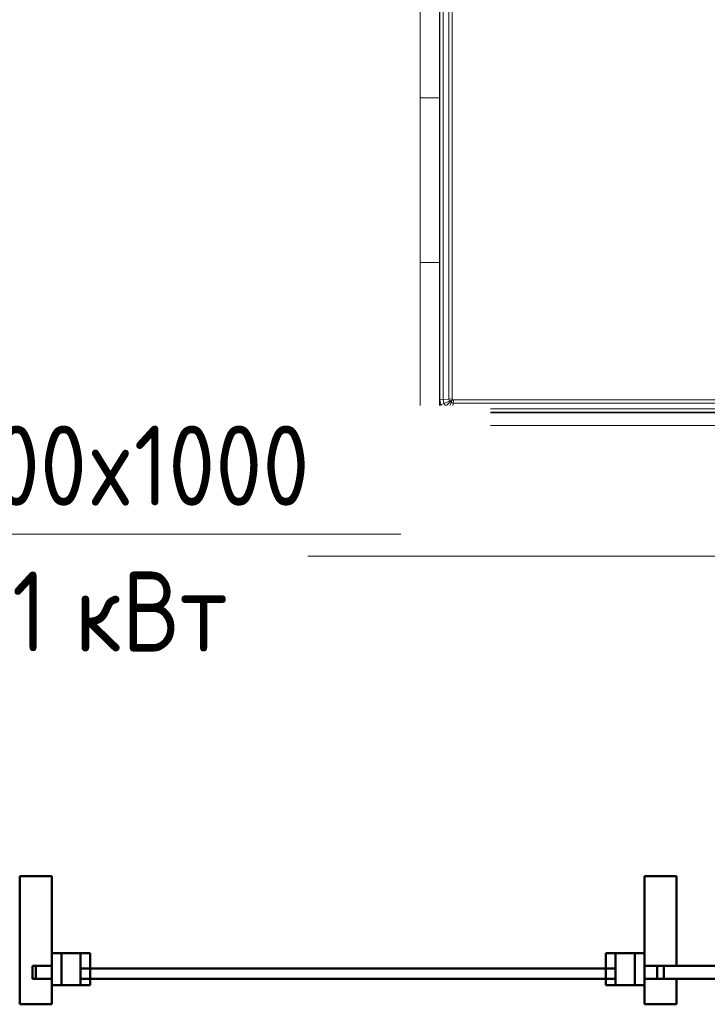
# Model space of a CAD drawing. Header units: millimetres. Extents: x -125 to 25178, y 4748 to 39091.
# Tile 67 of 118: x 21753 to 22826, y 30138 to 31676. Entities that reach past the tile are written whole.
import ezdxf

# ---------------------------------------------------------------- set-up
doc = ezdxf.new("R2010")
doc.units = ezdxf.units.MM
for name, color, linetype, lineweight in [('A-GENM-____-MCUT', 13, 'Continuous', 50), ('A-GENM-____-OTLN', 13, 'Continuous', 20), ('A-PART-____-MCUT', 2, 'Continuous', 50), ('A-PART-____-OTLN', 2, 'Continuous', 20), ('A-WALL-____-MCUT', 113, 'Continuous', 50), ('A-WALL-____-OTLN', 113, 'Continuous', 20), ('I-FURN-____-OTLN', 30, 'Continuous', 20), ('M-EQPM-___-IDEN', 50, 'Continuous', 20)]:
    doc.layers.add(name, color=color, linetype=linetype, lineweight=lineweight)
doc.styles.add('GOST Common_1', font='GOST_Common.ttf', dxfattribs={"width": 0.9, "height": 125})

# ---------------------------------------------------------------- blocks, each defined once
blk = doc.blocks.new('Прямая форма - V line-610911-В_Этаж 03_Отопление')
at = {"layer": 'I-FURN-____-OTLN', "color": 253}
for p, q in [((860, -52), (860, -1948)), ((865.2, -51.5), (865.2, -1948.5)), ((874.1, -50.6), (874.1, -1949.4)), ((879.3, -50.1), (879.3, -1949.9)), ((880, -50), (880, -1950)), ((900, -300), (900, -1970)), ((858, -1950), (-858, -1950)), ((859.7, -1949.7), (858, -1950)), ((858, -1950), (858.5, -1955.2)), ((860, -1948), (859.7, -1949.7)), ((859.7, -1949.7), (860, -1950)), ((865.2, -1948.5), (860, -1948)), ((860, -1950), (864.5, -1951.9)), ((860, -1950), (863.5, -1953.5)), ((860, -1950), (861.9, -1954.5)), ((864.5, -1951.9), (863.5, -1953.5)), ((865.2, -1948.5), (864.5, -1951.9)), ((864.5, -1951.9), (873, -1955.4)), ((874.1, -1949.4), (865.2, -1948.5)), ((874.1, -1949.4), (873, -1955.4)), ((879.3, -1949.9), (874.1, -1949.4)), ((879.3, -1949.9), (877.8, -1957.4)), ((880, -1950), (878.5, -1957.7)), ((880, -1950), (879.3, -1949.9)), ((859.4, -1964.1), (-859.4, -1964.1)), ((858.5, -1955.2), (-858.5, -1955.2)), ((861.9, -1954.5), (858.5, -1955.2)), ((858.5, -1955.2), (859.4, -1964.1)), ((865.4, -1963), (859.4, -1964.1)), ((859.4, -1964.1), (859.9, -1969.3)), ((867.4, -1967.8), (859.9, -1969.3)), ((867.7, -1968.5), (860, -1970)), ((863.5, -1953.5), (861.9, -1954.5)), ((861.9, -1954.5), (865.4, -1963)), ((863.5, -1953.5), (869.9, -1959.9)), ((869.9, -1959.9), (865.4, -1963)), ((865.4, -1963), (867.4, -1967.8)), ((873.7, -1963.7), (867.4, -1967.8)), ((867.4, -1967.8), (867.7, -1968.5)), ((874.1, -1964.1), (867.7, -1968.5)), ((873, -1955.4), (869.9, -1959.9)), ((869.9, -1959.9), (873.7, -1963.7)), ((873, -1955.4), (877.8, -1957.4)), ((877.8, -1957.4), (873.7, -1963.7)), ((873.7, -1963.7), (874.1, -1964.1)), ((878.5, -1957.7), (874.1, -1964.1)), ((877.8, -1957.4), (878.5, -1957.7)), ((859.9, -1969.3), (-859.9, -1969.3)), ((129.6, -1970), (388.3, -1970)), ((129.6, -1970), (388.3, -1970)), ((388.3, -1970), (645.4, -1970)), ((388.3, -2000), (388.3, -1970)), ((388.3, -1970), (645.4, -1970)), ((388.3, -2000), (388.3, -1970)), ((645.4, -1970), (900, -1970)), ((645.4, -2000), (645.4, -1970)), ((645.4, -1970), (900, -1970)), ((645.4, -2000), (645.4, -1970)), ((859.9, -1969.3), (860, -1970)), ((900, -2000), (900, -1970)), ((900, -2000), (900, -1970)), ((388.3, -2000), (129.6, -2000)), ((129.6, -2000), (388.3, -2000)), ((645.4, -2000), (388.3, -2000)), ((388.3, -2000), (645.4, -2000)), ((900, -2000), (645.4, -2000)), ((645.4, -2000), (900, -2000))]:
    blk.add_line(p, q, dxfattribs=at)
blk = doc.blocks.new('Прямая форма - FU - 059-612835-В_Этаж 03_Отопление')
blk.add_blockref('Прямая форма - V line-610911-В_Этаж 03_Отопление', (0, 0))
blk = doc.blocks.new('Family - OP - 004-612878-В_Этаж 03_Отопление')
at = {"layer": 'A-GENM-____-MCUT', "lineweight": 9}
blk.add_line((40303.2, 30837.6), (37678.2, 30837.6), dxfattribs=at)
blk = doc.blocks.new('Прямая форма - V line-613305-В_Этаж 03_Отопление')
at = {"layer": 'A-WALL-____-MCUT', "color": 9}
for p, q in [((-462.5, 150), (-512.5, 150)), ((-512.5, 150), (-512.5, -50)), ((-462.5, 10), (-462.5, 150)), ((-487.5, -10), (-487.5, 10)), ((-487.5, 10), (-462.5, 10)), ((-462.5, -10), (-487.5, -10)), ((-462.5, -50), (-462.5, -10)), ((-512.5, -50), (-462.5, -50))]:
    blk.add_line(p, q, dxfattribs=at)
blk = doc.blocks.new('Прямая форма - Iron-613306-В_Этаж 03_Отопление')
blk.add_blockref('Прямая форма - V line-613305-В_Этаж 03_Отопление', (0, 0))
blk = doc.blocks.new('Прямая форма - Glass-613307-В_Этаж 03_Отопление')
at = {"layer": 'A-WALL-____-MCUT', "color": 9}
for p, q in [((417.5, 6), (-417.5, 6)), ((-417.5, 6), (-417.5, -10)), ((417.5, -10), (417.5, 6)), ((-417.5, -10), (417.5, -10))]:
    blk.add_line(p, q, dxfattribs=at)
blk = doc.blocks.new('Прямая форма - Iron-613314-В_Этаж 03_Отопление')
at = {"layer": 'A-WALL-____-MCUT', "color": 9}
for p, q in [((-402.5, 30), (-462.5, 30)), ((-462.5, 30), (-462.5, -20)), ((-447.5, 30), (-462.5, 30)), ((-462.5, 30), (-462.5, -20)), ((-447.5, -20), (-447.5, 30)), ((-417.5, 30), (-447.5, 30)), ((-447.5, 30), (-447.5, -20)), ((-417.5, -20), (-417.5, 30)), ((-402.5, -20), (-402.5, 30)), ((462.5, 30), (402.5, 30)), ((402.5, 30), (402.5, -20)), ((447.5, 30), (417.5, 30)), ((417.5, 30), (417.5, -20)), ((462.5, 30), (447.5, 30)), ((447.5, 30), (447.5, -20)), ((447.5, -20), (447.5, 30)), ((462.5, -20), (462.5, 30)), ((462.5, -20), (462.5, 30)), ((-492.5, 10), (-492.5, -10)), ((-462.5, 10), (-492.5, 10)), ((-462.5, -10), (-462.5, 10)), ((492.5, 10), (462.5, 10)), ((462.5, 10), (462.5, -10)), ((492.5, -10), (492.5, 10)), ((-492.5, -10), (-462.5, -10)), ((462.5, -10), (492.5, -10)), ((-462.5, -20), (-402.5, -20)), ((-462.5, -20), (-447.5, -20)), ((-447.5, -20), (-417.5, -20)), ((402.5, -20), (462.5, -20)), ((417.5, -20), (447.5, -20)), ((447.5, -20), (462.5, -20))]:
    blk.add_line(p, q, dxfattribs=at)
blk = doc.blocks.new('Прямая форма - V line-613315-В_Этаж 03_Отопление')
at = {"layer": 'A-WALL-____-MCUT', "color": 9}
for p, q in [((2092.5, 10), (482.5, 10)), ((482.5, 10), (482.5, -10)), ((2092.5, -10), (2092.5, 10)), ((482.5, -10), (2092.5, -10))]:
    blk.add_line(p, q, dxfattribs=at)
blk = doc.blocks.new('Прямая форма - Iron-613316-В_Этаж 03_Отопление')
blk.add_blockref('Прямая форма - V line-613315-В_Этаж 03_Отопление', (0, 0))
blk = doc.blocks.new('Прямая форма - V line-613325-В_Этаж 03_Отопление')
at = {"layer": 'A-WALL-____-MCUT', "color": 9}
for p, q in [((512.5, 150), (462.5, 150)), ((462.5, 150), (462.5, 10)), ((512.5, 10), (512.5, 150)), ((462.5, 10), (512.5, 10)), ((512.5, -10), (462.5, -10)), ((462.5, -10), (462.5, -50)), ((512.5, -50), (512.5, -10)), ((462.5, -50), (512.5, -50))]:
    blk.add_line(p, q, dxfattribs=at)
blk = doc.blocks.new('Прямая форма - Iron-613326-В_Этаж 03_Отопление')
blk.add_blockref('Прямая форма - V line-613325-В_Этаж 03_Отопление', (0, 0))
blk = doc.blocks.new('Прямая форма - CW-002-613329-В_Этаж 03_Отопление')
for name in ['Прямая форма - Iron-613306-В_Этаж 03_Отопление', 'Прямая форма - Iron-613326-В_Этаж 03_Отопление', 'Прямая форма - Iron-613314-В_Этаж 03_Отопление', 'Прямая форма - Glass-613307-В_Этаж 03_Отопление', 'Прямая форма - Iron-613316-В_Этаж 03_Отопление']:
    blk.add_blockref(name, (0, 0))
blk = doc.blocks.new('Family - V line-613349-В_Этаж 03_Отопление')
at = {"layer": 'A-PART-____-MCUT', "color": 9}
for p, q in [((-462.5, 150), (-512.5, 150)), ((-512.5, 150), (-512.5, -50)), ((-462.5, 10), (-462.5, 150)), ((-487.5, -10), (-487.5, 10)), ((-487.5, 10), (-462.5, 10)), ((-462.5, -10), (-487.5, -10)), ((-462.5, -50), (-462.5, -10)), ((-512.5, -50), (-462.5, -50))]:
    blk.add_line(p, q, dxfattribs=at)
blk = doc.blocks.new('Family - Iron-613350-В_Этаж 03_Отопление')
blk.add_blockref('Family - V line-613349-В_Этаж 03_Отопление', (0, 0))
blk = doc.blocks.new('Family - Glass-613352-В_Этаж 03_Отопление')
at = {"layer": 'A-PART-____-MCUT', "color": 9}
for p, q in [((417.5, 6), (-417.5, 6)), ((-417.5, 6), (-417.5, -10)), ((417.5, -10), (417.5, 6)), ((-417.5, -10), (417.5, -10))]:
    blk.add_line(p, q, dxfattribs=at)
blk = doc.blocks.new('Family - Iron-613363-В_Этаж 03_Отопление')
at = {"layer": 'A-PART-____-MCUT', "color": 9}
for p, q in [((-402.5, 30), (-462.5, 30)), ((-462.5, 30), (-462.5, -20)), ((-447.5, 30), (-462.5, 30)), ((-462.5, 30), (-462.5, -20)), ((-447.5, -20), (-447.5, 30)), ((-417.5, 30), (-447.5, 30)), ((-447.5, 30), (-447.5, -20)), ((-417.5, -20), (-417.5, 30)), ((-402.5, -20), (-402.5, 30)), ((462.5, 30), (402.5, 30)), ((402.5, 30), (402.5, -20)), ((447.5, 30), (417.5, 30)), ((417.5, 30), (417.5, -20)), ((462.5, 30), (447.5, 30)), ((447.5, 30), (447.5, -20)), ((447.5, -20), (447.5, 30)), ((462.5, -20), (462.5, 30)), ((462.5, -20), (462.5, 30)), ((-492.5, 10), (-492.5, -10)), ((-462.5, 10), (-492.5, 10)), ((-462.5, -10), (-462.5, 10)), ((492.5, 10), (462.5, 10)), ((462.5, 10), (462.5, -10)), ((492.5, -10), (492.5, 10)), ((-492.5, -10), (-462.5, -10)), ((462.5, -10), (492.5, -10)), ((-462.5, -20), (-402.5, -20)), ((-462.5, -20), (-447.5, -20)), ((-447.5, -20), (-417.5, -20)), ((402.5, -20), (462.5, -20)), ((417.5, -20), (447.5, -20)), ((447.5, -20), (462.5, -20))]:
    blk.add_line(p, q, dxfattribs=at)
blk = doc.blocks.new('Family - V line-613365-В_Этаж 03_Отопление')
at = {"layer": 'A-PART-____-MCUT', "color": 9}
for p, q in [((2092.5, 10), (482.5, 10)), ((482.5, 10), (482.5, -10)), ((2092.5, -10), (2092.5, 10)), ((482.5, -10), (2092.5, -10))]:
    blk.add_line(p, q, dxfattribs=at)
blk = doc.blocks.new('Family - Iron-613366-В_Этаж 03_Отопление')
blk.add_blockref('Family - V line-613365-В_Этаж 03_Отопление', (0, 0))
blk = doc.blocks.new('Family - V line-613380-В_Этаж 03_Отопление')
at = {"layer": 'A-PART-____-MCUT', "color": 9}
for p, q in [((512.5, 150), (462.5, 150)), ((462.5, 150), (462.5, 10)), ((512.5, 10), (512.5, 150)), ((462.5, 10), (512.5, 10)), ((512.5, -10), (462.5, -10)), ((462.5, -10), (462.5, -50)), ((512.5, -50), (512.5, -10)), ((462.5, -50), (512.5, -50))]:
    blk.add_line(p, q, dxfattribs=at)
blk = doc.blocks.new('Family - Iron-613381-В_Этаж 03_Отопление')
blk.add_blockref('Family - V line-613380-В_Этаж 03_Отопление', (0, 0))
blk = doc.blocks.new('V line_ifc_RVT-1-В_Этаж 03_Отопление')
at = {"layer": 'A-GENM-____-OTLN', "color": 253, "lineweight": 20}
blk.add_blockref('Family - OP - 004-612878-В_Этаж 03_Отопление', (0, 0), dxfattribs=at)
at = {"layer": 'A-PART-____-OTLN', "color": 253, "lineweight": 20}
for name in ['Family - Iron-613350-В_Этаж 03_Отопление', 'Family - Iron-613381-В_Этаж 03_Отопление', 'Family - Iron-613363-В_Этаж 03_Отопление', 'Family - Glass-613352-В_Этаж 03_Отопление', 'Family - Iron-613366-В_Этаж 03_Отопление']:
    blk.add_blockref(name, (38190.7, 30187.6), dxfattribs=at)
at = {"layer": 'A-WALL-____-OTLN', "color": 253, "lineweight": 20}
blk.add_blockref('Прямая форма - CW-002-613329-В_Этаж 03_Отопление', (38190.7, 30187.6), dxfattribs=at)
at = {"layer": 'I-FURN-____-OTLN', "color": 253, "lineweight": 20, "rotation": 270}
blk.add_blockref('Прямая форма - FU - 059-612835-В_Этаж 03_Отопление', (40303.2, 31941.6), dxfattribs=at)
blk = doc.blocks.new('ADSK_M_Оборудование_Отопительный прибор - ADSK_Марка _ ADSK_Тепловая мощность_20-1635446-В_Этаж 03_Отопление')
at = {"layer": 'M-EQPM-___-IDEN'}
blk.add_line((-10, 0), (10, 0), dxfattribs=at)

msp = doc.modelspace()

# ---------------------------------------------------------------- block references
at = {"lineweight": 9}
msp.add_blockref('V line_ifc_RVT-1-В_Этаж 03_Отопление', (-15924.8, 0), dxfattribs=at)
at = {"layer": 'M-EQPM-___-IDEN', "xscale": 49.99999999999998, "yscale": 49.99999999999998, "zscale": 49.99999999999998}
msp.add_blockref('ADSK_M_Оборудование_Отопительный прибор - ADSK_Марка _ ADSK_Тепловая мощность_20-1635446-В_Этаж 03_Отопление', (21848.1, 30872), dxfattribs=at)

# ---------------------------------------------------------------- next in the draw order: texts
at = {"layer": 'M-EQPM-___-IDEN', "lineweight": 9, "char_height": 125, "attachment_point": 1, "style": 'GOST Common_1', "bg_fill": 3, "box_fill_scale": 1.25, "bg_fill_color": 256, "bg_fill_true_color": 13158600, "bg_fill_transparency": 0}
for s, insert, width in [('22-600x1000', (21414.1, 31041.6), 1042.595), ('Q=1 ', (21574.7, 30813.7), 321.076)]:
    msp.add_mtext(s, dxfattribs=dict(at, insert=insert, width=width))

# ---------------------------------------------------------------- next in the draw order: texts
at = {"layer": 'M-EQPM-___-IDEN', "lineweight": 9, "insert": (21839.6, 30813.7), "char_height": 125, "width": 331.899, "attachment_point": 1, "style": 'GOST Common_1', "bg_fill": 3, "box_fill_scale": 1.25, "bg_fill_color": 256, "bg_fill_true_color": 13158600, "bg_fill_transparency": 0}
msp.add_mtext('кВт', dxfattribs=at)

doc.saveas('drawing.dxf')
